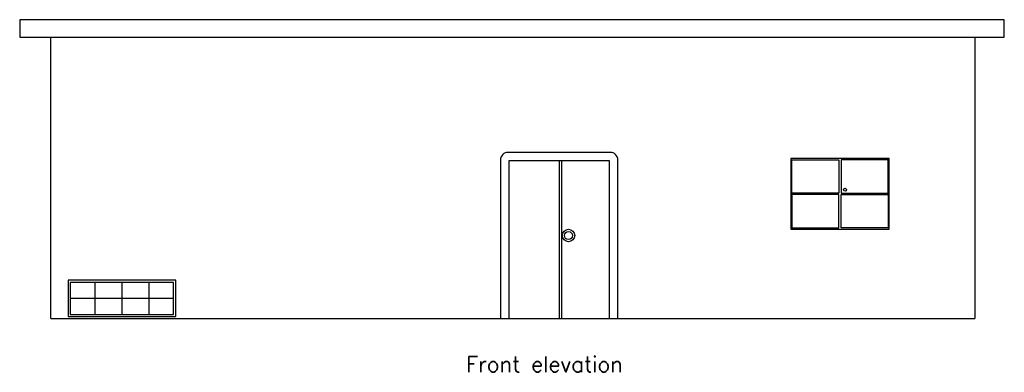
# Model space of a CAD drawing. Header units: inches. Extents: x 373 to 876, y -158 to 23.
import ezdxf

# ---------------------------------------------------------------- set-up
doc = ezdxf.new("R2010")
doc.units = ezdxf.units.IN
doc.header["$LTSCALE"] = 0.03937
doc.header["$MEASUREMENT"] = 0
doc.styles.get("Standard").update_dxf_attribs({"font": 'simplex.shx'})

msp = doc.modelspace()

# ---------------------------------------------------------------- linework, layer by layer
for p, q in [((388.83, -130.49), (388.83, 13.51)), ((388.83, 13.51), (861.27, 13.51)), ((861.27, 13.51), (861.27, -130.49)), ((648.76, -49.75), (648.76, -130.49)), ((650, -49.75), (650, -130.49)), ((411.37, -111.92), (411.37, -128.33)), ((425.15, -111.92), (425.15, -128.33)), ((438.9, -111.92), (438.9, -128.33)), ((451.55, -120.12), (398.75, -120.12)), ((388.83, -130.49), (861.27, -130.49))]:
    msp.add_line(p, q)
for points in [[(372.9, 13.51), (876.38, 13.51), (876.38, 22.51), (372.9, 22.51)], [(767.21, -84.77), (817.48, -84.77), (817.48, -48.6), (767.21, -48.6)], [(767.73, -49.27), (791.81, -49.27), (791.81, -66.33), (767.73, -66.33)], [(816.96, -49.27), (792.88, -49.27), (792.88, -66.33), (816.96, -66.33)], [(767.73, -84.09), (791.81, -84.09), (791.81, -67.04), (767.73, -67.04)], [(816.96, -84.09), (792.88, -84.09), (792.88, -67.04), (816.96, -67.04)], [(397.63, -129.45), (452.67, -129.45), (452.67, -110.8), (397.63, -110.8)], [(398.75, -128.33), (451.55, -128.33), (451.55, -111.92), (398.75, -111.92)]]:
    msp.add_lwpolyline(points, close=True)
msp.add_lwpolyline([(618.76, -130.49), (678.76, -130.49), (678.76, -49.2, 0.414214), (674.96, -45.41), (622.56, -45.41, 0.414214), (618.76, -49.2)], format="xyb", close=True)
msp.add_lwpolyline([(674.42, -130.49), (674.42, -49.75), (623.1, -49.75), (623.1, -130.49)])
for centre, radius in [((794.92, -64.53), 0.741), ((653.52, -87.95), 3.22), ((653.52, -87.95), 2.04)]:
    msp.add_circle(centre, radius)

# ---------------------------------------------------------------- texts
at = {"insert": (601.14, -149.81), "char_height": 8, "attachment_point": 1}
msp.add_mtext_dynamic_manual_height_columns('Front elevation', width=112.29, gutter_width=0.492, heights=[0], dxfattribs=at)

doc.saveas('drawing.dxf')
